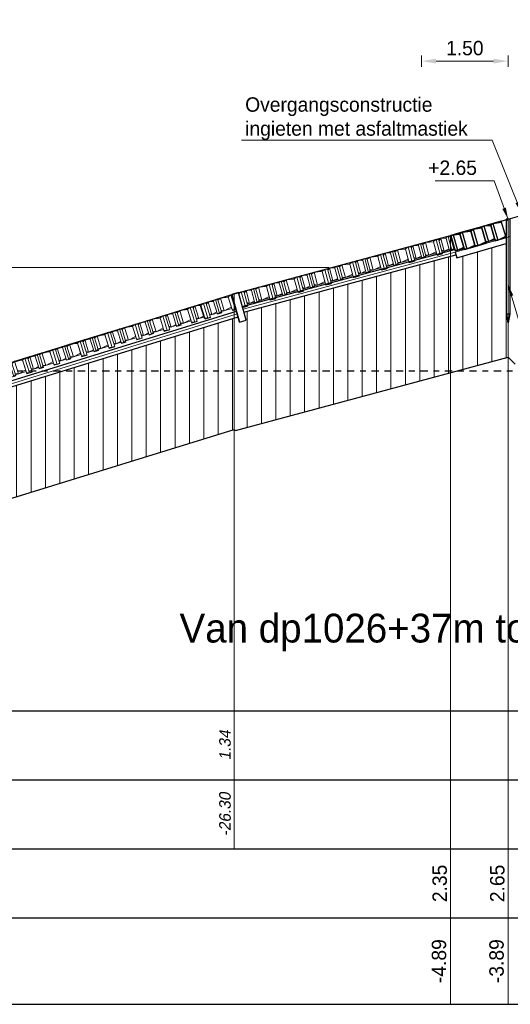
# Model space of a CAD drawing. Header units: metres. Extents: x -638 to 4513, y 95 to 2304.
# Tile 15 of 23: x 321 to 330, y 100 to 117. Entities that reach past the tile are written whole.
import ezdxf
from ezdxf.enums import TextEntityAlignment as Align

# ---------------------------------------------------------------- set-up
doc = ezdxf.new("R2010")
doc.units = ezdxf.units.M
doc.header["$LTSCALE"] = 0.1
doc.linetypes.add('DASHED', pattern=[19.05, 12.7, -6.35])
doc.linetypes.add('NAP', pattern=[20, 12.5, -2.5, 2.5, -2.5])
for name, color, linetype, lineweight in [('BS-bekleding (overnem uit V8)', 253, 'Continuous', 9), ('DP-BS-arcering_klei', 253, 'Continuous', 0), ('DP-NAP-lijn', 6, 'NAP', 25), ('DP-NW-Basalt', 3, 'basalt30', 30), ('DP-NW-Maatvoering', 7, 'Continuous', 35), ('DP-NW-Matenbalk_verlenglijnen', 135, 'Continuous', 0), ('DP-NW-profiel', 9, 'Continuous', 50), ('DP-NW-Teenschot', 2, 'Continuous', 25), ('DP-Uitvullaag', 1, 'Uitvullaag', 18), ('DP-waterlijn', 1, 'Continuous', 13), ('DP-Waterlijn_tekst', 7, 'Continuous', 35), ('TL-5.0mm Tekst', 4, 'Continuous', 50)]:
    doc.layers.add(name, color=color, linetype=linetype, lineweight=lineweight)
for name, color, linetype in [('BS-BETONBAND', 255, 'Continuous'), ('dn-arcrand', 111, 'Continuous'), ('DP-BS-profiel', 9, 'Continuous'), ('DP-Matenbalk', 1, 'Continuous'), ('DP-Matenbalk_bestaandehoogten', 6, 'Continuous'), ('DP-Matenbalk_nwhoogten', 7, 'Continuous'), ('Wapeningnet weg', 3, 'DASHED')]:
    doc.layers.add(name, color=color, linetype=linetype)
doc.layers.get('DP-NW-profiel').off()
doc.styles.add('dp-besthgt', font='StagCAD.ttf', dxfattribs={"oblique": 10, "height": 0.2})
doc.styles.add('dp-nwhgt', font='StagCAD.ttf', dxfattribs={"height": 0.25})
doc.styles.add('StagCAD', font='StagCAD.ttf')
doc.linetypes.add('basalt30', pattern='A,0,-0.25,[59,BASALT30.shx,S=0.004,R=0,X=0,Y=0],-0.25', length=0.5)
doc.linetypes.add('Uitvullaag', pattern='A,0,-0.005,[191,UITVULLAAG.shx,S=0.007,R=0,X=0,Y=0],-0.5', length=0.505)
doc.dimstyles.new('GM-maatvoering', dxfattribs={"dimtxt": 2.5, "dimasz": 2.5, "dimexe": 1, "dimexo": 0, "dimgap": 1, "dimtad": 1, "dimrnd": 0.001, "dimzin": 1, "dimdsep": 46, "dimtxsty": 'StagCAD', "dimcen": 0.09, "dimclrd": 1, "dimclre": 1, "dimclrt": 7, "dimazin": 0, "dimtfac": 1, "dimtix": 1, "dimtmove": 0, "dimatfit": 3, "dimfxl": 1, "dimfxlon": 1, "dimtvp": 0.83, "dimtolj": 1, "dimtzin": 0, "dimlwd": 15, "dimlwe": 15, "dimarcsym": 0})
doc.dimstyles.new('leader 1_100', dxfattribs={"dimscale": 0.1, "dimtxt": 2.5, "dimasz": 2, "dimexe": 0, "dimexo": 0, "dimgap": 1, "dimtad": 1, "dimrnd": 0.001, "dimzin": 1, "dimdsep": 46, "dimtxsty": 'StagCAD', "dimblk": 'RAD_PIJL', "dimcen": 0.09, "dimse1": 1, "dimse2": 1, "dimclrd": 1, "dimclre": 1, "dimclrt": 7, "dimazin": 0, "dimtfac": 1, "dimtix": 1, "dimtmove": 0, "dimatfit": 0, "dimfxl": 1, "dimtvp": 0.83, "dimtolj": 1, "dimtzin": 0, "dimlwd": 15, "dimarcsym": 0})
pattern_1 = [(90, (-1036.12134, 79.0889), (-0.25, -1e-16), [])]

# ---------------------------------------------------------------- blocks, each defined once
blk = doc.blocks.new('A$C7F1E383F')
at = {"layer": 'BS-bekleding (overnem uit V8)'}
for p, q in [((0, 0), (0, -0.27)), ((0.5, 0), (0.5, -0.27)), ((1, 0), (1, -0.27)), ((1.5, 0), (1.5, -0.27)), ((2, 0), (2, -0.27)), ((2.5, 0), (2.5, -0.27)), ((3, 0), (3, -0.23))]:
    blk.add_line(p, q, dxfattribs=at)
at = {"layer": 'BS-bekleding (overnem uit V8)', "flags": 128}
for points in [[(0, 0), (0.5, 0)], [(0.053, 0), (0, -0.019)], [(0.053, 0), (0.053, -0.27)], [(0.053, 0), (0.1, -0.009)], [(0.1, 0), (0.1, -0.27)], [(0.1, -0.027), (0.138, 0)], [(0.138, 0), (0.23, -0.019)], [(0.138, 0), (0.138, -0.23)], [(0.23, 0), (0.23, -0.25)], [(0.23, -0.011), (0.272, 0)], [(0.272, 0), (0.31, -0.023)], [(0.272, 0), (0.272, -0.25)], [(0.31, 0), (0.31, -0.25)], [(0.31, -0.023), (0.362, 0)], [(0.362, 0), (0.5, -0.025)], [(0.362, 0), (0.362, -0.23)], [(0.5, 0), (0.5, -0.23)], [(0.5, 0), (1, 0)], [(0.553, 0), (0.5, -0.019)], [(0.553, 0), (0.553, -0.27)], [(0.553, 0), (0.6, -0.009)], [(0.6, 0), (0.6, -0.27)], [(0.6, -0.027), (0.638, 0)], [(0.638, 0), (0.73, -0.019)], [(0.638, 0), (0.638, -0.23)], [(0.73, 0), (0.73, -0.25)], [(0.73, -0.011), (0.772, 0)], [(0.772, 0), (0.81, -0.023)], [(0.772, 0), (0.772, -0.25)], [(0.81, 0), (0.81, -0.25)], [(0.81, -0.023), (0.862, 0)], [(0.862, 0), (1, -0.025)], [(0.862, 0), (0.862, -0.23)], [(1, 0), (1, -0.23)], [(1, 0), (1.5, 0)], [(1.053, 0), (1, -0.019)], [(1.053, 0), (1.053, -0.27)], [(1.053, 0), (1.1, -0.009)], [(1.1, 0), (1.1, -0.27)], [(1.1, -0.027), (1.138, 0)], [(1.138, 0), (1.23, -0.019)], [(1.138, 0), (1.138, -0.23)], [(1.23, 0), (1.23, -0.25)], [(1.23, -0.011), (1.272, 0)], [(1.272, 0), (1.31, -0.023)], [(1.272, 0), (1.272, -0.25)], [(1.31, 0), (1.31, -0.25)], [(1.31, -0.023), (1.362, 0)], [(1.362, 0), (1.5, -0.025)], [(1.362, 0), (1.362, -0.23)], [(1.5, 0), (1.5, -0.23)], [(1.5, 0), (2, 0)], [(1.553, 0), (1.5, -0.019)], [(1.553, 0), (1.553, -0.27)], [(1.553, 0), (1.6, -0.009)], [(1.6, 0), (1.6, -0.27)], [(1.6, -0.027), (1.638, 0)], [(1.638, 0), (1.73, -0.019)], [(1.638, 0), (1.638, -0.23)], [(1.73, 0), (1.73, -0.25)], [(1.73, -0.011), (1.772, 0)], [(1.772, 0), (1.81, -0.023)], [(1.772, 0), (1.772, -0.25)], [(1.81, 0), (1.81, -0.25)], [(1.81, -0.023), (1.862, 0)], [(1.862, 0), (2, -0.025)], [(1.862, 0), (1.862, -0.23)], [(2, 0), (2.5, 0)], [(2.053, 0), (2, -0.019)], [(2.053, 0), (2.053, -0.27)], [(2.053, 0), (2.1, -0.009)], [(2.1, 0), (2.1, -0.27)], [(2.1, -0.027), (2.138, 0)], [(2.138, 0), (2.23, -0.019)], [(2.138, 0), (2.138, -0.23)], [(2.23, 0), (2.23, -0.25)], [(2.23, -0.011), (2.272, 0)], [(2.272, 0), (2.31, -0.023)], [(2.272, 0), (2.272, -0.25)], [(2.31, 0), (2.31, -0.25)], [(2.31, -0.023), (2.362, 0)], [(2.362, 0), (2.5, -0.025)], [(2.362, 0), (2.362, -0.23)], [(2.5, 0), (2.5, -0.23)], [(2.5, 0), (3, 0)], [(2.553, 0), (2.5, -0.019)], [(2.553, 0), (2.553, -0.27)], [(2.553, 0), (2.6, -0.009)], [(2.6, 0), (2.6, -0.27)], [(2.6, -0.027), (2.638, 0)], [(2.638, 0), (2.73, -0.019)], [(2.638, 0), (2.638, -0.23)], [(2.73, 0), (2.73, -0.25)], [(2.73, -0.011), (2.772, 0)], [(2.772, 0), (2.81, -0.023)], [(2.772, 0), (2.772, -0.25)], [(2.81, 0), (2.81, -0.25)], [(2.81, -0.023), (2.862, 0)], [(2.862, 0), (3, -0.025)], [(2.862, 0), (2.862, -0.23)], [(0.053, -0.27), (0, -0.251)], [(0, -0.27), (0.1, -0.27)], [(0.053, -0.27), (0.1, -0.261)], [(0.1, -0.203), (0.138, -0.23)], [(0.1, -0.23), (0.23, -0.23)], [(0.138, -0.23), (0.23, -0.211)], [(0.23, -0.239), (0.272, -0.25)], [(0.23, -0.25), (0.31, -0.25)], [(0.272, -0.25), (0.31, -0.227)], [(0.31, -0.207), (0.362, -0.23)], [(0.31, -0.23), (0.5, -0.23)], [(0.362, -0.23), (0.5, -0.204)], [(0.553, -0.27), (0.5, -0.251)], [(0.5, -0.27), (0.6, -0.27)], [(0.553, -0.27), (0.6, -0.261)], [(0.6, -0.203), (0.638, -0.23)], [(0.6, -0.23), (0.73, -0.23)], [(0.638, -0.23), (0.73, -0.211)], [(0.73, -0.239), (0.772, -0.25)], [(0.73, -0.25), (0.81, -0.25)], [(0.772, -0.25), (0.81, -0.227)], [(0.81, -0.207), (0.862, -0.23)], [(0.81, -0.23), (1, -0.23)], [(0.862, -0.23), (1, -0.204)], [(1.053, -0.27), (1, -0.251)], [(1, -0.27), (1.1, -0.27)], [(1.053, -0.27), (1.1, -0.261)], [(1.1, -0.203), (1.138, -0.23)], [(1.1, -0.23), (1.23, -0.23)], [(1.138, -0.23), (1.23, -0.211)], [(1.23, -0.239), (1.272, -0.25)], [(1.23, -0.25), (1.31, -0.25)], [(1.272, -0.25), (1.31, -0.227)], [(1.31, -0.207), (1.362, -0.23)], [(1.31, -0.23), (1.5, -0.23)], [(1.362, -0.23), (1.5, -0.204)], [(1.553, -0.27), (1.5, -0.251)], [(1.5, -0.27), (1.6, -0.27)], [(1.553, -0.27), (1.6, -0.261)], [(1.6, -0.203), (1.638, -0.23)], [(1.6, -0.23), (1.73, -0.23)], [(1.638, -0.23), (1.73, -0.211)], [(1.73, -0.239), (1.772, -0.25)], [(1.73, -0.25), (1.81, -0.25)], [(1.772, -0.25), (1.81, -0.227)], [(1.81, -0.207), (1.862, -0.23)], [(1.81, -0.23), (2, -0.23)], [(1.862, -0.23), (2, -0.204)], [(2.053, -0.27), (2, -0.251)], [(2, -0.27), (2.1, -0.27)], [(2.053, -0.27), (2.1, -0.261)], [(2.1, -0.203), (2.138, -0.23)], [(2.1, -0.23), (2.23, -0.23)], [(2.138, -0.23), (2.23, -0.211)], [(2.23, -0.239), (2.272, -0.25)], [(2.23, -0.25), (2.31, -0.25)], [(2.272, -0.25), (2.31, -0.227)], [(2.31, -0.207), (2.362, -0.23)], [(2.31, -0.23), (2.5, -0.23)], [(2.362, -0.23), (2.5, -0.204)], [(2.553, -0.27), (2.5, -0.251)], [(2.5, -0.27), (2.6, -0.27)], [(2.553, -0.27), (2.6, -0.261)], [(2.6, -0.203), (2.638, -0.23)], [(2.6, -0.23), (2.73, -0.23)], [(2.638, -0.23), (2.73, -0.211)], [(2.73, -0.239), (2.772, -0.25)], [(2.73, -0.25), (2.81, -0.25)], [(2.772, -0.25), (2.81, -0.227)], [(2.81, -0.207), (2.862, -0.23)], [(2.81, -0.23), (3, -0.23)], [(2.862, -0.23), (3, -0.204)]]:
    blk.add_lwpolyline(points, dxfattribs=at)
blk = doc.blocks.new('A$C70C65890')
at = {"layer": 'BS-bekleding (overnem uit V8)'}
for p, q in [((2.371, 0.794), (2.456, 0.538)), ((1.896, 0.635), (1.982, 0.379)), ((1.422, 0.476), (1.508, 0.22)), ((0.948, 0.318), (1.034, 0.062)), ((0, 0), (0.086, -0.256)), ((0.474, 0.159), (0.56, -0.097))]:
    blk.add_line(p, q, dxfattribs=at)
at = {"layer": 'BS-bekleding (overnem uit V8)', "flags": 128}
for points in [[(2.371, 0.794), (2.598, 0.87)], [(2.589, 0.867), (2.668, 0.63)], [(2.592, 0.857), (2.6, 0.862)], [(2.598, 0.87), (2.677, 0.633)], [(1.896, 0.635), (2.371, 0.794)], [(2.027, 0.679), (2.121, 0.69)], [(2.115, 0.708), (2.194, 0.471)], [(2.118, 0.698), (2.154, 0.722)], [(2.154, 0.722), (2.198, 0.712)], [(2.154, 0.722), (2.234, 0.485)], [(2.19, 0.734), (2.27, 0.497)], [(2.198, 0.712), (2.24, 0.75)], [(2.24, 0.75), (2.379, 0.77)], [(2.24, 0.75), (2.313, 0.532)], [(2.371, 0.794), (2.444, 0.576)], [(2.421, 0.811), (2.377, 0.776)], [(2.421, 0.811), (2.468, 0.817)], [(2.421, 0.811), (2.507, 0.555)], [(2.465, 0.826), (2.551, 0.57)], [(2.474, 0.8), (2.501, 0.838)], [(2.501, 0.838), (2.595, 0.849)], [(2.501, 0.838), (2.574, 0.62)], [(1.422, 0.476), (1.896, 0.635)], [(1.526, 0.483), (1.553, 0.52)], [(1.553, 0.52), (1.646, 0.531)], [(1.553, 0.52), (1.626, 0.302)], [(1.64, 0.549), (1.72, 0.312)], [(1.644, 0.539), (1.68, 0.563)], [(1.68, 0.563), (1.724, 0.553)], [(1.68, 0.563), (1.76, 0.326)], [(1.716, 0.575), (1.796, 0.338)], [(1.724, 0.553), (1.766, 0.591)], [(1.766, 0.591), (1.904, 0.611)], [(1.766, 0.591), (1.839, 0.373)], [(1.947, 0.652), (1.902, 0.617)], [(1.947, 0.652), (1.994, 0.658)], [(1.947, 0.652), (2.032, 0.396)], [(1.991, 0.667), (2.077, 0.411)], [(2, 0.641), (2.027, 0.679)], [(2.027, 0.679), (2.1, 0.461)], [(2.234, 0.485), (2.263, 0.518)], [(2.256, 0.537), (2.313, 0.532)], [(2.263, 0.516), (2.444, 0.576)], [(2.313, 0.532), (2.435, 0.601)], [(2.507, 0.555), (2.45, 0.556)], [(2.456, 0.538), (2.551, 0.57)], [(2.507, 0.555), (2.548, 0.578)], [(2.53, 0.633), (2.574, 0.62)], [(2.538, 0.608), (2.662, 0.649)], [(2.574, 0.62), (2.656, 0.667)], [(2.665, 0.64), (2.674, 0.641)], [(2.668, 0.63), (2.677, 0.633)], [(0.948, 0.318), (1.422, 0.476)], [(1.043, 0.349), (1.129, 0.093)], [(1.052, 0.324), (1.079, 0.361)], [(1.079, 0.361), (1.172, 0.373)], [(1.079, 0.361), (1.152, 0.143)], [(1.166, 0.391), (1.246, 0.154)], [(1.17, 0.38), (1.206, 0.404)], [(1.206, 0.404), (1.249, 0.394)], [(1.206, 0.404), (1.286, 0.167)], [(1.242, 0.416), (1.322, 0.179)], [(1.249, 0.394), (1.291, 0.433)], [(1.291, 0.433), (1.43, 0.453)], [(1.291, 0.433), (1.365, 0.214)], [(1.422, 0.476), (1.495, 0.258)], [(1.473, 0.493), (1.428, 0.458)], [(1.473, 0.493), (1.52, 0.5)], [(1.473, 0.493), (1.558, 0.237)], [(1.517, 0.508), (1.603, 0.252)], [(1.626, 0.302), (1.707, 0.349)], [(1.76, 0.326), (1.788, 0.36)], [(1.782, 0.379), (1.839, 0.373)], [(1.789, 0.357), (1.97, 0.417)], [(1.839, 0.373), (1.961, 0.442)], [(2.032, 0.396), (1.976, 0.397)], [(1.982, 0.379), (2.077, 0.411)], [(2.032, 0.396), (2.074, 0.419)], [(2.056, 0.474), (2.1, 0.461)], [(2.064, 0.449), (2.188, 0.49)], [(2.1, 0.461), (2.182, 0.508)], [(2.19, 0.482), (2.234, 0.485)], [(2.194, 0.471), (2.27, 0.497)], [(0.474, 0.159), (0.948, 0.318)], [(0.524, 0.176), (0.48, 0.141)], [(0.524, 0.176), (0.572, 0.182)], [(0.524, 0.176), (0.61, -0.08)], [(0.569, 0.191), (0.655, -0.065)], [(0.578, 0.165), (0.605, 0.203)], [(0.605, 0.203), (0.698, 0.214)], [(0.605, 0.203), (0.678, -0.015)], [(0.692, 0.232), (0.772, -0.005)], [(0.696, 0.221), (0.732, 0.245)], [(0.732, 0.245), (0.775, 0.235)], [(0.732, 0.245), (0.811, 0.008)], [(0.768, 0.257), (0.847, 0.02)], [(0.775, 0.235), (0.817, 0.274)], [(0.817, 0.274), (0.956, 0.294)], [(0.817, 0.274), (0.89, 0.056)], [(0.948, 0.318), (1.021, 0.099)], [(0.998, 0.334), (0.954, 0.3)], [(0.998, 0.334), (1.046, 0.341)], [(0.998, 0.334), (1.084, 0.078)], [(1.116, 0.131), (1.239, 0.173)], [(1.152, 0.143), (1.233, 0.191)], [(1.246, 0.154), (1.322, 0.179)], [(1.286, 0.167), (1.314, 0.201)], [(1.308, 0.22), (1.365, 0.214)], [(1.315, 0.198), (1.495, 0.258)], [(1.365, 0.214), (1.487, 0.283)], [(1.558, 0.237), (1.502, 0.238)], [(1.508, 0.22), (1.603, 0.252)], [(1.558, 0.237), (1.6, 0.261)], [(1.582, 0.316), (1.626, 0.302)], [(1.59, 0.29), (1.713, 0.331)], [(1.716, 0.323), (1.76, 0.326)], [(1.72, 0.312), (1.796, 0.338)], [(0, 0), (0.474, 0.159)], [(0.05, 0.017), (0.006, -0.018)], [(0.05, 0.017), (0.098, 0.023)], [(0.05, 0.017), (0.136, -0.239)], [(0.095, 0.032), (0.181, -0.224)], [(0.103, 0.006), (0.131, 0.044)], [(0.131, 0.044), (0.224, 0.055)], [(0.131, 0.044), (0.204, -0.174)], [(0.218, 0.073), (0.297, -0.164)], [(0.222, 0.063), (0.258, 0.086)], [(0.258, 0.086), (0.301, 0.077)], [(0.258, 0.086), (0.337, -0.151)], [(0.294, 0.098), (0.373, -0.139)], [(0.301, 0.077), (0.343, 0.115)], [(0.343, 0.115), (0.482, 0.135)], [(0.343, 0.115), (0.416, -0.103)], [(0.474, 0.159), (0.547, -0.059)], [(0.642, -0.028), (0.765, 0.014)], [(0.678, -0.015), (0.759, 0.032)], [(0.768, 0.005), (0.811, 0.008)], [(0.772, -0.005), (0.847, 0.02)], [(0.811, 0.008), (0.84, 0.042)], [(0.834, 0.061), (0.89, 0.056)], [(0.841, 0.039), (1.021, 0.099)], [(0.89, 0.056), (1.013, 0.124)], [(1.084, 0.078), (1.028, 0.08)], [(1.034, 0.062), (1.129, 0.093)], [(1.084, 0.078), (1.126, 0.102)], [(1.108, 0.157), (1.152, 0.143)], [(1.242, 0.164), (1.286, 0.167)], [(0.159, -0.161), (0.204, -0.174)], [(0.168, -0.186), (0.291, -0.145)], [(0.204, -0.174), (0.285, -0.127)], [(0.294, -0.154), (0.337, -0.151)], [(0.297, -0.164), (0.373, -0.139)], [(0.337, -0.151), (0.366, -0.117)], [(0.36, -0.098), (0.416, -0.103)], [(0.367, -0.12), (0.547, -0.059)], [(0.416, -0.103), (0.539, -0.035)], [(0.61, -0.08), (0.554, -0.079)], [(0.56, -0.097), (0.655, -0.065)], [(0.61, -0.08), (0.652, -0.057)], [(0.633, -0.002), (0.678, -0.015)], [(0.136, -0.239), (0.08, -0.238)], [(0.086, -0.256), (0.181, -0.224)], [(0.136, -0.239), (0.178, -0.216)]]:
    blk.add_lwpolyline(points, dxfattribs=at)
blk = doc.blocks.new('A$C637B46E1')
at = {"layer": 'BS-bekleding (overnem uit V8)'}
for p, q in [((0, 0), (0.08, -0.258)), ((0.478, 0.148), (0.557, -0.11))]:
    blk.add_line(p, q, dxfattribs=at)
at = {"layer": 'BS-bekleding (overnem uit V8)', "flags": 128}
for points in [[(0, 0), (0.478, 0.148)], [(0.051, 0.016), (0.006, -0.018)], [(0.051, 0.016), (0.098, 0.021)], [(0.051, 0.016), (0.13, -0.242)], [(0.096, 0.03), (0.175, -0.228)], [(0.104, 0.004), (0.132, 0.041)], [(0.132, 0.041), (0.225, 0.05)], [(0.132, 0.041), (0.2, -0.179)], [(0.22, 0.068), (0.294, -0.171)], [(0.223, 0.057), (0.26, 0.08)], [(0.26, 0.08), (0.303, 0.07)], [(0.26, 0.08), (0.334, -0.159)], [(0.296, 0.092), (0.37, -0.147)], [(0.303, 0.07), (0.346, 0.107)], [(0.346, 0.107), (0.485, 0.124)], [(0.346, 0.107), (0.414, -0.113)], [(0.478, 0.148), (0.544, 0.168)], [(0.478, 0.148), (0.546, -0.072)], [(0.528, 0.163), (0.483, 0.13)], [(0.528, 0.163), (0.544, 0.165)], [(0.528, 0.163), (0.608, -0.095)], [(0.155, -0.164), (0.2, -0.179)], [(0.163, -0.19), (0.288, -0.152)], [(0.2, -0.179), (0.282, -0.134)], [(0.29, -0.16), (0.334, -0.159)], [(0.294, -0.171), (0.37, -0.147)], [(0.334, -0.159), (0.363, -0.125)], [(0.357, -0.106), (0.414, -0.113)], [(0.364, -0.128), (0.546, -0.072)], [(0.414, -0.113), (0.538, -0.047)], [(0.608, -0.095), (0.552, -0.092)], [(0.557, -0.11), (0.617, -0.092)], [(0.608, -0.095), (0.616, -0.09)], [(0.13, -0.242), (0.074, -0.24)], [(0.08, -0.258), (0.175, -0.228)], [(0.13, -0.242), (0.173, -0.22)]]:
    blk.add_lwpolyline(points, dxfattribs=at)
at = {"layer": 'BS-bekleding (overnem uit V8)'}
blk.add_lwpolyline([(0.543, 0.169), (0.617, -0.092)], dxfattribs=at)
blk = doc.blocks.new('*U52')
at = {"layer": 'DP-NAP-lijn'}
blk.add_line((0, 0), (552.76, 0), dxfattribs=at)
at = {"layer": 'DP-waterlijn'}
blk.add_line((0, 18), (268.9, 18), dxfattribs=at)
at = {"layer": 'DP-NAP-lijn', "style": 'StagCAD'}
blk.add_attdef('NAPLIJN', (6.25, 1), '', height=2.5, dxfattribs=at)
at = {"layer": 'DP-Waterlijn_tekst', "style": 'StagCAD'}
blk.add_attdef('WP', text='', height=2.5, dxfattribs=at).set_placement((11.17, 18), align=Align.BOTTOM_CENTER)
blk = doc.blocks.new('RAD_PIJL')
at = {"color": 1, "linetype": 'Continuous'}
blk.add_solid([(-2.828, -0.75), (-2.828, 0.75), (0, 0)], dxfattribs=at)
blk = doc.blocks.new('A$C1FCC5FE9')
at = {"layer": 'BS-bekleding (overnem uit V8)'}
for p, q in [((0, 0), (0.069, -0.261)), ((0.483, 0.128), (0.552, -0.134))]:
    blk.add_line(p, q, dxfattribs=at)
at = {"layer": 'BS-bekleding (overnem uit V8)', "flags": 128}
for points in [[(0.483, 0.128), (0.783, 0.207)], [(0.706, 0.186), (0.77, -0.056)], [(0.709, 0.176), (0.746, 0.197)], [(0.746, 0.197), (0.789, 0.184)], [(0.746, 0.197), (0.81, -0.045)], [(0.783, 0.207), (0.847, -0.035)], [(0.783, 0.207), (0.854, -0.029)], [(0.789, 0.184), (0.79, 0.185)], [(0, 0), (0.483, 0.128)], [(0.051, 0.014), (0.005, -0.018)], [(0.051, 0.014), (0.099, 0.017)], [(0.051, 0.014), (0.12, -0.248)], [(0.097, 0.026), (0.166, -0.236)], [(0.104, -0.001), (0.133, 0.035)], [(0.133, 0.035), (0.227, 0.04)], [(0.133, 0.035), (0.192, -0.187)], [(0.222, 0.059), (0.286, -0.183)], [(0.225, 0.048), (0.263, 0.069)], [(0.263, 0.069), (0.306, 0.057)], [(0.263, 0.069), (0.327, -0.172)], [(0.3, 0.079), (0.364, -0.163)], [(0.306, 0.057), (0.35, 0.092)], [(0.35, 0.092), (0.49, 0.103)], [(0.35, 0.092), (0.409, -0.13)], [(0.483, 0.128), (0.542, -0.095)], [(0.535, 0.141), (0.488, 0.109)], [(0.535, 0.141), (0.582, 0.144)], [(0.535, 0.141), (0.604, -0.12)], [(0.58, 0.153), (0.649, -0.108)], [(0.587, 0.127), (0.617, 0.163)], [(0.617, 0.163), (0.711, 0.168)], [(0.617, 0.163), (0.676, -0.06)], [(0.836, 0.006), (0.844, 0.005)], [(0.148, -0.171), (0.192, -0.187)], [(0.155, -0.197), (0.281, -0.164)], [(0.192, -0.187), (0.276, -0.145)], [(0.286, -0.183), (0.364, -0.163)], [(0.327, -0.172), (0.358, -0.14)], [(0.353, -0.121), (0.409, -0.13)], [(0.358, -0.143), (0.542, -0.095)], [(0.409, -0.13), (0.535, -0.07)], [(0.604, -0.12), (0.547, -0.115)], [(0.552, -0.134), (0.649, -0.108)], [(0.604, -0.12), (0.647, -0.099)], [(0.632, -0.043), (0.676, -0.06)], [(0.639, -0.069), (0.765, -0.036)], [(0.676, -0.06), (0.76, -0.018)], [(0.767, -0.045), (0.81, -0.045)], [(0.77, -0.056), (0.847, -0.035)], [(0.81, -0.045), (0.841, -0.013)], [(0.842, -0.016), (0.849, -0.014)], [(0.12, -0.248), (0.064, -0.243)], [(0.069, -0.261), (0.166, -0.236)], [(0.12, -0.248), (0.163, -0.227)], [(0.283, -0.172), (0.327, -0.172)]]:
    blk.add_lwpolyline(points, dxfattribs=at)
blk = doc.blocks.new('*D72')
at = {"layer": 'Defpoints', "color": 0, "transparency": 16777216}
for p in [(328.161, 116.052), (329.661, 113.308), (328.161, 112.83)]:
    blk.add_point(p, dxfattribs=at)
at = {"layer": 'DP-NW-Maatvoering', "color": 1, "lineweight": 15, "transparency": 16777216}
for p, q in [((328.161, 115.952), (328.161, 116.152)), ((329.661, 115.952), (329.661, 116.152)), ((329.411, 116.052), (328.411, 116.052))]:
    blk.add_line(p, q, dxfattribs=at)
at = {"layer": 'DP-NW-Maatvoering', "color": 1, "transparency": 16777216}
for points in [[(328.411, 116.094), (328.411, 116.011), (328.161, 116.052)], [(329.411, 116.094), (329.411, 116.011), (329.661, 116.052)]]:
    blk.add_solid(points, dxfattribs=at)
at = {"layer": 'DP-NW-Maatvoering', "color": 7, "transparency": 16777216, "insert": (328.911, 116.277), "char_height": 0.25, "attachment_point": 5, "style": 'StagCAD'}
blk.add_mtext('\\A1;1.50', dxfattribs=at)

msp = doc.modelspace()

# ---------------------------------------------------------------- hatches: boundary and pattern name
at = {"layer": 'DP-BS-arcering_klei'}
h = msp.add_hatch(dxfattribs=at)
h.set_pattern_fill('_U', color=251, scale=0.25, angle=90, style=0, pattern_type=0)
h.set_pattern_definition(pattern_1)
h.paths.add_polyline_path([(314.703, 108.721), (314.302, 108.608), (314.302, 108.54), (314.227, 108.54), (314.227, 107.64), (314.187, 107.44), (314.177, 107.44), (314.177, 106.599), (314.703, 106.747)])
h.paths.add_polyline_path([(314.938, 108.787), (314.703, 108.721), (314.703, 106.747), (314.938, 106.813)])
h.paths.add_polyline_path([(315.915, 109.062), (314.938, 108.787), (314.938, 106.813), (315.915, 107.088)])
h.paths.add_polyline_path([(316.209, 109.145), (315.915, 109.062), (315.915, 107.088), (316.209, 107.171)])
h.paths.add_polyline_path([(318.759, 109.659), (316.314, 109.175), (316.209, 109.145), (316.209, 107.171), (316.757, 107.325), (318.759, 107.722)])
h.paths.add_polyline_path([(318.837, 109.675), (318.759, 109.659), (318.759, 107.722), (318.837, 107.738)])
h.paths.add_polyline_path([(324.906, 109.655), (324.906, 110.67), (321.926, 110.67), (318.935, 109.745), (318.837, 109.726), (318.837, 107.738), (319.177, 107.907), (319.389, 107.949)])
h.paths.add_polyline_path([(324.906, 111.591), (321.926, 110.67), (324.906, 110.67)])
h.paths.add_polyline_path([(328.661, 112.66), (325.074, 111.693), (325.115, 111.55), (324.999, 111.517), (324.972, 111.612), (324.906, 111.591), (324.906, 110.67), (328.661, 110.67)])
h.paths.add_polyline_path([(329.626, 111.662), (329.626, 112.882), (328.771, 112.638), (328.757, 112.686), (328.661, 112.66), (328.661, 110.67), (328.771, 110.67), (329.661, 110.91), (329.661, 111.508), (329.657, 111.508)])
h.paths.add_polyline_path([(332.106, 111.441), (332.106, 113.435), (329.704, 112.749), (329.704, 112.71), (329.696, 111.662), (329.667, 111.508), (329.661, 111.508), (329.661, 110.91), (329.784, 110.788), (330.31, 110.93)])
h.paths.add_polyline_path([(333.006, 113.692), (332.106, 113.435), (332.106, 111.441), (332.503, 111.554), (333.006, 111.577)])
h.paths.add_polyline_path([(333.55, 113.796), (333.006, 113.641), (333.006, 111.577), (333.058, 111.63), (333.24, 111.638), (333.55, 111.685)])
h.paths.add_polyline_path([(334.171, 113.91), (333.749, 113.893), (333.76, 113.856), (333.55, 113.796), (333.55, 111.685), (334.171, 111.778)])
h.paths.add_polyline_path([(335.616, 113.968), (334.171, 113.91), (334.171, 111.778), (334.345, 111.805), (335.616, 111.799)])
h.paths.add_polyline_path([(336.548, 114.005), (335.616, 113.968), (335.616, 111.799), (335.812, 111.798), (336.548, 111.923)])
h.paths.add_polyline_path([(336.666, 114.01), (336.548, 114.005), (336.548, 111.923), (336.666, 111.943)])
h.paths.add_polyline_path([(343.431, 114.802), (341.729, 114.695), (336.87, 114.391), (336.879, 114.025), (336.666, 114.01), (336.666, 111.943), (336.943, 111.99), (343.431, 112.398)])
h.paths.add_polyline_path([(345.201, 114.168), (350.092, 115.409), (350.092, 116.492), (343.431, 114.802), (343.431, 112.398)])
h.paths.add_polyline_path([(351.171, 116.766), (350.092, 116.492), (350.092, 115.409), (351.171, 115.683)])
h.paths.add_polyline_path([(351.211, 116.766), (351.171, 116.766), (351.171, 115.683), (351.211, 115.723)])
h.paths.add_polyline_path([(353.092, 116.77), (351.211, 116.766), (351.211, 115.723), (351.555, 116.067), (353.092, 116.07)])
h.paths.add_polyline_path([(353.742, 116.772), (353.092, 116.77), (353.092, 116.07), (353.742, 116.072)])
h.paths.add_polyline_path([(353.742, 116.772), (353.742, 116.072), (353.869, 116.072), (354.942, 115.634), (354.942, 116.282)])
h = msp.add_hatch(dxfattribs=at)
h.set_pattern_fill('_U', color=251, scale=0.25, angle=90, style=0, pattern_type=0)
h.set_pattern_definition(pattern_1)
h.paths.add_polyline_path([(328.661, 110.64), (328.661, 110.67), (324.906, 110.67), (324.906, 109.655), (324.927, 109.634)])

# ---------------------------------------------------------------- linework, layer by layer
at = {"layer": 'BS-BETONBAND'}
for p in [(329.655, 113.291), (324.906, 112.01)]:
    msp.add_point(p, dxfattribs=at)
at = {"layer": 'dn-arcrand'}
for points in [[(328.771, 112.638), (329.626, 112.882)], [(328.744, 112.734), (328.771, 112.638)]]:
    msp.add_lwpolyline(points, dxfattribs=at)
at = {"layer": 'DP-BS-arcering_klei', "color": 251}
msp.add_line((324.906, 112.01), (324.906, 102.37), dxfattribs=at)
at = {"layer": 'DP-BS-profiel'}
msp.add_line((329.661, 110.91), (329.784, 110.788), dxfattribs=at)
at = {"layer": 'DP-BS-profiel', "color": 1, "lineweight": 18}
msp.add_line((324.906, 109.655), (324.927, 109.634), dxfattribs=at)
at = {"layer": 'DP-BS-profiel'}
for points in [[(328.661, 113.023), (329.661, 113.308), (333.55, 114.42)], [(314.177, 109.04), (316.209, 109.613), (318.837, 110.134), (324.906, 112.01), (328.661, 113.023)], [(325.047, 111.789), (328.73, 112.782)], [(325.074, 111.693), (328.757, 112.686)], [(324.999, 111.517), (324.864, 111.998)], [(318.837, 109.828), (318.911, 109.842), (324.945, 111.708)], [(318.837, 109.726), (318.935, 109.745), (324.974, 111.612)], [(324.927, 109.634), (329.661, 110.91)], [(319.177, 107.907), (319.389, 107.949), (324.906, 109.655)]]:
    msp.add_lwpolyline(points, dxfattribs=at)
at = {"layer": 'DP-BS-profiel', "color": 251, "lineweight": 18}
for points in [[(325.061, 111.741), (328.744, 112.734)], [(318.837, 109.777), (318.923, 109.794), (324.959, 111.66)]]:
    msp.add_lwpolyline(points, dxfattribs=at)
at = {"layer": 'DP-BS-profiel'}
msp.add_lwpolyline([(324.999, 111.517), (325.115, 111.55), (324.979, 112.031), (324.864, 111.998)], close=True, dxfattribs=at)
at = {"layer": 'DP-Matenbalk'}
for p, q in [((305.666, 104.77), (354.942, 104.77)), ((305.666, 103.57), (354.942, 103.57)), ((305.666, 102.37), (354.942, 102.37)), ((305.666, 101.17), (354.942, 101.17)), ((305.666, 99.67), (354.942, 99.67))]:
    msp.add_line(p, q, dxfattribs=at)
at = {"layer": 'DP-NW-Basalt', "linetype": 'Continuous'}
for p, q in [((329.399, 113.233), (329.482, 112.945)), ((328.866, 113.081), (328.948, 112.793)), ((329.056, 113.135), (329.138, 112.847)), ((329.242, 113.189), (329.319, 112.919)), ((328.709, 113.036), (328.786, 112.767))]:
    msp.add_line(p, q, dxfattribs=at)
for points in [[(329.277, 112.907), (329.431, 112.951), (329.354, 113.221), (329.2, 113.176)], [(329.437, 112.932), (329.626, 112.986), (329.544, 113.275), (329.354, 113.221)], [(328.743, 112.755), (328.898, 112.799), (328.821, 113.068), (328.667, 113.024)], [(328.903, 112.78), (329.093, 112.834), (329.01, 113.122), (328.821, 113.068)], [(329.093, 112.834), (329.282, 112.888), (329.2, 113.176), (329.01, 113.122)]]:
    msp.add_lwpolyline(points, close=True, dxfattribs=at)
for points in [[(329.361, 113.198), (329.399, 113.233), (329.551, 113.252)], [(328.67, 113.013), (328.709, 113.036), (328.827, 113.045)], [(328.827, 113.045), (328.866, 113.081), (329.017, 113.099)], [(329.017, 113.099), (329.056, 113.135), (329.207, 113.154)], [(329.203, 113.166), (329.242, 113.189), (329.361, 113.198)], [(329.087, 112.853), (329.138, 112.847), (329.276, 112.911)], [(329.274, 112.918), (329.319, 112.919), (329.425, 112.974)], [(329.431, 112.951), (329.482, 112.945), (329.62, 113.009)], [(328.74, 112.766), (328.786, 112.767), (328.891, 112.822)], [(328.898, 112.799), (328.948, 112.793), (329.086, 112.857)]]:
    msp.add_lwpolyline(points, dxfattribs=at)
at = {"layer": 'DP-NW-Matenbalk_verlenglijnen'}
for p, q in [((329.661, 113.308), (329.661, 99.67)), ((328.661, 113.023), (328.661, 99.67))]:
    msp.add_line(p, q, dxfattribs=at)
at = {"layer": 'DP-NW-Teenschot'}
msp.add_line((329.626, 111.662), (329.696, 111.662), dxfattribs=at)
at = {"layer": 'DP-NW-Teenschot', "flags": 128}
msp.add_lwpolyline([(329.667, 111.508), (329.696, 111.662), (329.696, 113.308), (329.626, 113.308), (329.626, 111.662), (329.657, 111.508)], close=True, dxfattribs=at)
at = {"layer": 'DP-Uitvullaag', "color": 9, "ltscale": 4.3, "flags": 128}
msp.add_lwpolyline([(328.744, 112.734), (329.696, 113.006)], dxfattribs=at)

# ---------------------------------------------------------------- block references
at = {"layer": 'DP-NAP-lijn', "xscale": 0.09999999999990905, "yscale": 0.09999999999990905, "zscale": 0.09999999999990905}
msp.add_blockref('*U52', (299.666, 110.67), dxfattribs=at)
at = {"layer": 'DP-NW-profiel'}
for name, p, rotation in [('A$C7F1E383F', (324.979, 112.03), 15.09967433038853), ('A$C70C65890', (321.701, 111.028), 358.4969838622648), ('A$C7F1E383F', (318.837, 110.134), 17.33876533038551)]:
    msp.add_blockref(name, p, dxfattribs=dict(at, rotation=rotation))
at = {"layer": 'Wapeningnet weg'}
for name, p in [('A$C1FCC5FE9', (327.876, 112.811)), ('A$C637B46E1', (324.32, 111.829))]:
    msp.add_blockref(name, p, dxfattribs=at)

# ---------------------------------------------------------------- texts
at = {"layer": 'DP-Matenbalk_bestaandehoogten', "style": 'dp-besthgt', "oblique": 10}
for s, p in [('1.34', (324.906, 104.17)), ('-26.30', (324.906, 102.97))]:
    msp.add_text(s, height=0.2, rotation=90, dxfattribs=at).set_placement(p, align=Align.BOTTOM_CENTER)
at = {"layer": 'DP-Matenbalk_nwhoogten', "style": 'dp-nwhgt'}
for tag, text, p in [('2.35', 'HGT', (328.674, 101.77)), ('2.65', 'HGT', (329.674, 101.77)), ('-4.89', 'AFST', (328.661, 100.42)), ('-3.89', 'AFST', (329.661, 100.42))]:
    msp.add_attdef(tag, text=text, height=0.25, rotation=90, dxfattribs=at).set_placement(p, align=Align.BOTTOM_CENTER)
at = {"layer": 'DP-NW-Maatvoering', "color": 7, "char_height": 0.25, "style": 'StagCAD'}
for s, insert, attachment_point in [('Overgangsconstructie\\Pingieten met asfaltmastiek', (325.097, 114.681), 7), ('+2.65', (329.121, 114.072), 9)]:
    msp.add_mtext(s, dxfattribs=dict(at, insert=insert, attachment_point=attachment_point))
at = {"layer": 'TL-5.0mm Tekst', "insert": (323.957, 106.454), "char_height": 0.5, "width": 10.5661, "attachment_point": 1, "style": 'StagCAD'}
msp.add_mtext('Van dp1026+37m tot dp1030+86m', dxfattribs=at)

# ---------------------------------------------------------------- dimensions: what is measured, and where the dimension line sits
at = {"layer": 'DP-NW-Maatvoering'}
dim = msp.add_linear_dim(base=(328.161, 116.052), p1=(329.661, 113.308), p2=(328.161, 112.83), dimstyle='GM-maatvoering', dxfattribs=at)
dim.commit()
dim.dimension.update_dxf_attribs({"geometry": '*D72', "text_midpoint": (328.911, 116.277)})

# ---------------------------------------------------------------- leaders
at = {"layer": 'DP-NW-Maatvoering', "annotation_type": 0, "has_hookline": 1}
for points, hookline_direction, text_width in [([(329.895, 113.412), (329.384, 114.681), (329.184, 114.681)], 1, 4.05), ([(329.661, 113.308), (329.421, 113.972), (329.221, 113.972)], 1, 0.725), ([(329.663, 112.167), (330.816, 108.285), (331.016, 108.285)], 0, 3.225)]:
    msp.add_leader(points, dimstyle='leader 1_100', override={"dimgap": 1, "dimtad": 1}, dxfattribs=dict(at, hookline_direction=hookline_direction, text_width=text_width))

doc.saveas('drawing.dxf')
